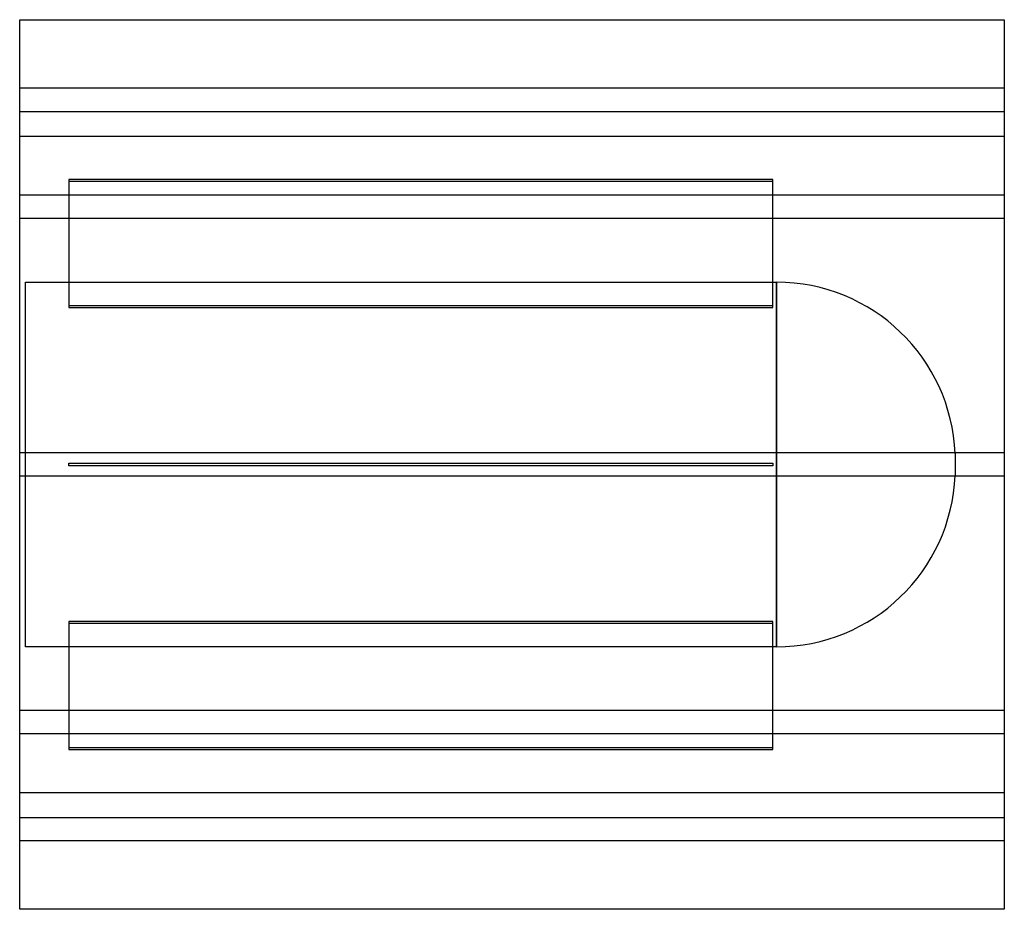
# Model space of a CAD drawing. Header units: millimetres. Extents: x -338 to 338, y -305 to 305.
import ezdxf

# ---------------------------------------------------------------- set-up
doc = ezdxf.new("R2010")
doc.units = ezdxf.units.MM
doc.layers.add('HIDDEN', color=7, linetype='Continuous')
doc.layers.add('THICK', color=7, linetype='Continuous')

msp = doc.modelspace()

# ---------------------------------------------------------------- linework, layer by layer
at = {"layer": 'HIDDEN'}
for p, q in [((337.5, 258), (-337.5, 258)), ((-337.5, 242), (337.5, 242)), ((337.5, 225), (-337.5, 225)), ((178.75, 195.35), (-303.75, 195.35)), ((-303.75, 195.35), (-303.75, 194.35)), ((-303.75, 194.35), (178.75, 194.35)), ((-303.75, 194.35), (-303.75, 107.75)), ((178.75, 194.35), (178.75, 195.35)), ((178.75, 107.75), (178.75, 194.35)), ((337.5, 184.78), (-337.5, 184.78)), ((337.5, 184.78), (-337.5, 184.78)), ((337.5, 168.78), (-337.5, 168.78)), ((337.5, 168.78), (-337.5, 168.78)), ((-333.5, -125), (-333.5, 125)), ((-333.5, 125), (181.35, 125)), ((181.35, 125), (181.35, 0)), ((181.35, -125), (181.35, 125)), ((178.75, 108.75), (-303.75, 108.75)), ((-303.75, 107.75), (178.75, 107.75)), ((337.5, 8), (-337.5, 8)), ((337.5, 8), (-337.5, 8)), ((303.75, 7.45), (303.75, -7.45)), ((-303.75, -1), (-303.75, 1)), ((-303.75, 1), (178.75, 1)), ((-303.75, 1), (-303.75, 1)), ((178.75, 1), (178.75, -1)), ((178.75, 1), (178.75, 1)), ((178.75, -1), (-303.75, -1)), ((-303.75, -1), (-303.75, -1)), ((178.75, -1), (178.75, -1)), ((181.35, 0), (181.35, -125)), ((337.5, -8), (-337.5, -8)), ((337.5, -8), (-337.5, -8)), ((178.75, -107.75), (-303.75, -107.75)), ((-303.75, -107.75), (-303.75, -194.35)), ((178.75, -194.35), (178.75, -107.75)), ((-303.75, -108.75), (178.75, -108.75)), ((181.35, -125), (-333.5, -125)), ((337.5, -168.78), (-337.5, -168.78)), ((337.5, -168.78), (-337.5, -168.78)), ((337.5, -184.78), (-337.5, -184.78)), ((337.5, -184.78), (-337.5, -184.78)), ((178.75, -194.35), (-303.75, -194.35)), ((-303.75, -194.35), (-303.75, -195.35)), ((-303.75, -195.35), (178.75, -195.35)), ((178.75, -195.35), (178.75, -194.35)), ((-337.5, -225), (337.5, -225)), ((-337.5, -242), (337.5, -242)), ((337.5, -258), (-337.5, -258))]:
    msp.add_line(p, q, dxfattribs=at)
for centre, start, end in [((181.35, 2.5), 2.31527, 89.99998), ((181.35, -2.5), 270.00002, 357.68473)]:
    msp.add_arc(centre, 122.5, start, end, dxfattribs=at)
at = {"layer": 'THICK'}
for p, q in [((-337.5, -305), (-337.5, 305)), ((-337.5, 305), (337.5, 305)), ((337.5, 305), (337.5, -305)), ((337.5, -305), (-337.5, -305))]:
    msp.add_line(p, q, dxfattribs=at)

doc.saveas('drawing.dxf')
